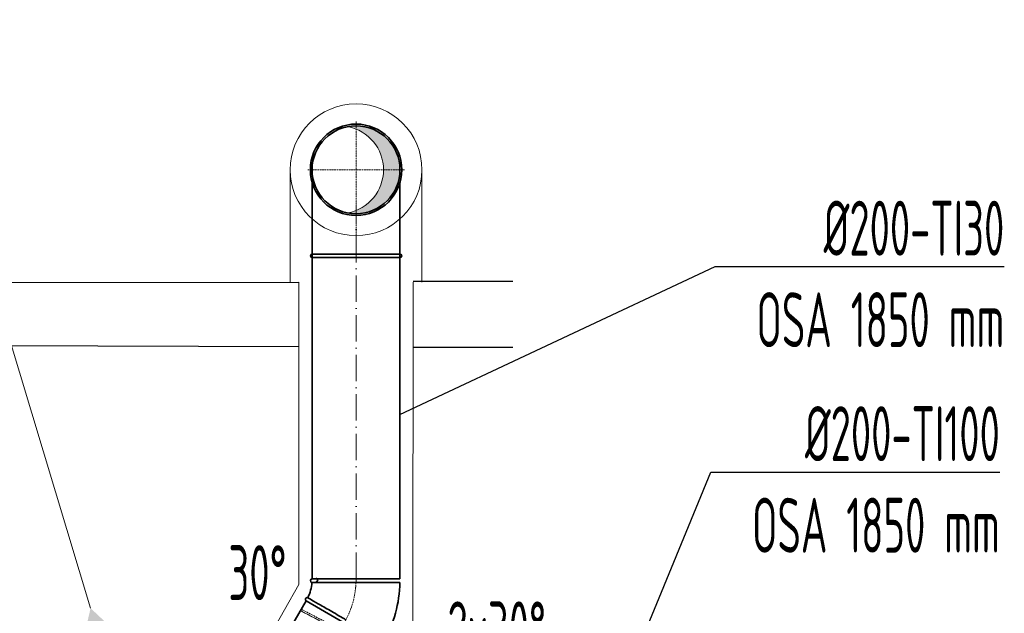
# Model space of a CAD drawing. Header units: millimetres. Extents: x -118717 to 8962, y 22910 to 145283.
# Tile 187 of 193: x -16928 to -14688, y 110487 to 111838. Entities that reach past the tile are written whole.
import ezdxf

# ---------------------------------------------------------------- set-up
doc = ezdxf.new("R2010")
doc.units = ezdxf.units.MM
for name, pattern in [('ACAD_ISO02W100', [15, 12, -3]), ('ACAD_ISO10W100', [18, 12, -3, 0, -3]), ('phl_thick', [0])]:
    doc.linetypes.add(name, pattern=pattern)
doc.layers.add('VZT_07 ETA (ODVOD) - NETISK', color=8, linetype='ACAD_ISO02W100', lineweight=5, plot=False)
doc.layers.add('VZT_11 ODA (SÁNÍ) - NETISK', color=8, linetype='ACAD_ISO02W100', lineweight=5, plot=False)
for name, color, linetype, lineweight in [('VZT_09 ODA (SÁNÍ) - OBRYS', 3, 'Continuous', 35), ('VZT_0C ODA (SÁNÍ)', 3, 'Continuous', 35), ('VZT_10 ODA (SÁNÍ) - OSA', 3, 'ACAD_ISO10W100', 5), ('VZT_50 POPIS - OBECNE', 7, 'Continuous', 13), ('VZT_60_KOTY - DIMENZE', 7, 'Continuous', 5), ('VZT_IZOLACE - TEPELNÁ', 6, 'IZOLACE TEPELNA', 13)]:
    doc.layers.add(name, color=color, linetype=linetype, lineweight=lineweight)
doc.styles.add('EVORA_125', font='isocp.shx', dxfattribs={"width": 0.6, "height": 125})
doc.styles.get("Standard").update_dxf_attribs({"font": 'arial.ttf'})
doc.linetypes.add('IZOLACE TEPELNA', pattern='A,12.7,-1.5,["T",Standard,S=2.54,R=0,X=0,Y=-1.27],-3', length=17.2)

# ---------------------------------------------------------------- blocks, each defined once
blk = doc.blocks.new('_DatumFilled')
at = {"color": 0}
blk.add_solid([(0, 0.577), (-1, 0), (0, -0.577)], dxfattribs=at)

msp = doc.modelspace()

# ---------------------------------------------------------------- hatches: boundary and pattern name
at = {"layer": 'VZT_09 ODA (SÁNÍ) - OBRYS', "lineweight": 5}
h = msp.add_hatch(color=256, dxfattribs=at)
h.dxf.hatch_style = 1
h.paths.add_polyline_path([(-16062.7, 111496.6, 0.470601), (-16181.4, 111594.9, -0.82717), (-16181.4, 111398.4, 0.470601)])

# ---------------------------------------------------------------- linework, layer by layer
for p, q in [((-18910.7, 111237.6), (-16293.2, 111240.4)), ((-15806, 111242.3), (-16032.6, 111242.3)), ((-16293.1, 111093.8), (-18909.6, 111101)), ((-15806, 111092.3), (-16032.6, 111092.3))]:
    msp.add_line(p, q)
at = {"layer": 'VZT_07 ETA (ODVOD) - NETISK', "ltscale": 0.4}
for p, q in [((-16289, 110492.4), (-16111.8, 110399.6)), ((-16288.8, 110492.8), (-16111.6, 110400)), ((-16286.3, 110495.5), (-16110.9, 110403.6))]:
    msp.add_line(p, q, dxfattribs=at)
at = {"layer": 'VZT_09 ODA (SÁNÍ) - OBRYS'}
for p, q in [((-16262.7, 111468.1), (-16262.7, 111304.6)), ((-16062.7, 111304.6), (-16062.7, 111468.1)), ((-16262.7, 111304.6), (-16262.7, 111304.6)), ((-16262.7, 111296.6), (-16062.7, 111296.6)), ((-16062.7, 111304.6), (-16062.7, 111304.6)), ((-16276.1, 110515), (-16373.4, 110349.6))]:
    msp.add_line(p, q, dxfattribs=at)
for points in [[(-16262.7, 111415.1), (-16262.7, 110565)], [(-16062.7, 111415.1), (-16062.7, 110565)]]:
    msp.add_lwpolyline(points, dxfattribs=at)
for radius in [104, 100]:
    msp.add_circle((-16162.7, 111496.6), radius, dxfattribs=at)
at = {"layer": 'VZT_09 ODA (SÁNÍ) - OBRYS', "lineweight": 5}
msp.add_arc((-16200.2, 111496.6), 100, 280.8069, 79.1931, dxfattribs=at)
at = {"layer": 'VZT_09 ODA (SÁNÍ) - OBRYS'}
for centre, start, end in [((-16262.7, 111300.6), 90, 270), ((-16062.7, 111300.6), 270, 90)]:
    msp.add_arc(centre, 4, start, end, dxfattribs=at)
msp.add_open_spline([(-16262.7, 111304.6), (-16262.7, 111304.6), (-16260.3, 111304.6), (-16250.9, 111304.6), (-16243.8, 111304.6), (-16225.7, 111304.6), (-16214.9, 111304.6), (-16191, 111304.6), (-16178.2, 111304.6), (-16152.2, 111304.6), (-16139.3, 111304.6), (-16115, 111304.6), (-16103.9, 111304.6), (-16084.9, 111304.6), (-16077.2, 111304.6), (-16066.3, 111304.6), (-16063.3, 111304.6), (-16062.7, 111304.6), (-16062.7, 111304.6), (-16062.7, 111304.6)], degree=3, knots=[157.533456, 157.533456, 157.533456, 157.533456, 195.393508, 195.393508, 234.551342, 234.551342, 273.721472, 273.721472, 312.806301, 312.806301, 351.735982, 351.735982, 390.710875, 390.710875, 429.832624, 429.832624, 468.991563, 468.991563, 473.053633, 473.053633, 473.053633, 473.053633], dxfattribs=at)
at = {"layer": 'VZT_0C ODA (SÁNÍ)'}
for p, q in [((-16062.7, 110565), (-16262.7, 110565)), ((-16162.7, 110557), (-16062.7, 110557)), ((-16276.1, 110515), (-16102.9, 110415))]:
    msp.add_line(p, q, dxfattribs=at)
for centre, radius, start, end in [((-16253.7, 110562.6), 4, 270, 90), ((-16362.7, 110565), 100, 334.5812, 355.4188), ((-16262.7, 110561), 4, 90, 265.4188), ((-16362.7, 110565), 300, 331.5281, 358.4719), ((-16274.1, 110518.4), 4, 64.5812, 240)]:
    msp.add_arc(centre, radius, start, end, dxfattribs=at)
for points, knots in [([(-16162.7, 110557), (-16175.4, 110557), (-16187.9, 110557), (-16211.7, 110557), (-16222.8, 110557), (-16241.7, 110557), (-16249.2, 110557), (-16259.8, 110557), (-16262.6, 110557), (-16263, 110557), (-16263, 110557), (-16263, 110557)], [157.533456, 157.533456, 157.533456, 157.533456, 195.393508, 195.393508, 234.551342, 234.551342, 273.721472, 273.721472, 312.806301, 312.806301, 315.294186, 315.294186, 315.294186, 315.294186]), ([(-16272.3, 110522), (-16272.3, 110522), (-16270.4, 110520.9), (-16262.7, 110516.5), (-16256.7, 110513), (-16241.2, 110504.1), (-16232, 110498.8), (-16211.4, 110486.9), (-16200.3, 110480.5), (-16187.9, 110473.3), (-16186.7, 110472.6), (-16185.5, 110471.9)], [315.294186, 315.294186, 315.294186, 315.294186, 351.735982, 351.735982, 390.710875, 390.710875, 429.832624, 429.832624, 468.991563, 468.991563, 473.053633, 473.053633, 473.053633, 473.053633])]:
    msp.add_open_spline(points, degree=3, knots=knots, dxfattribs=at)
at = {"layer": 'VZT_10 ODA (SÁNÍ) - OSA', "ltscale": 0.3}
for p in [(-16162.7, 111606.6), (-16272.7, 111496.6), (-16052.7, 111496.6), (-16162.7, 111296.6)]:
    msp.add_line(p, (-16162.7, 111496.6), dxfattribs=at)
at = {"layer": 'VZT_10 ODA (SÁNÍ) - OSA', "ltscale": 5}
msp.add_lwpolyline([(-16162.7, 110565), (-16162.7, 111415.1)], dxfattribs=at)
at = {"layer": 'VZT_10 ODA (SÁNÍ) - OSA', "ltscale": 0.3}
msp.add_arc((-16362.7, 110565), 200, 330, 0, dxfattribs=at)
at = {"layer": 'VZT_11 ODA (SÁNÍ) - NETISK', "ltscale": 0.4}
for p, q in [((-16262.7, 111415.1), (-16262.7, 111377.1)), ((-16062.7, 111415.1), (-16062.7, 111377.1))]:
    msp.add_line(p, q, dxfattribs=at)
at = {"layer": 'VZT_50 POPIS - OBECNE'}
msp.add_lwpolyline([(-16766.7, 110498.3), (-17170.4, 111838.3)], dxfattribs=at)
at = {"layer": 'VZT_60_KOTY - DIMENZE', "linetype": 'ByBlock', "lineweight": -2}
for p, q in [((-15345.3, 111276.1), (-15295.3, 111276.1)), ((-15355.4, 110808.2), (-15305.4, 110808.2))]:
    msp.add_line(p, q, dxfattribs=at)
for points in [[(-16062.7, 110939.1), (-15345.3, 111276.1)], [(-15295.3, 111276.1), (-14687.6, 111276.1)], [(-15539.9, 110359.2), (-15355.4, 110808.2)], [(-15305.4, 110808.2), (-14697.7, 110808.2)]]:
    msp.add_lwpolyline(points, dxfattribs=at)
at = {"layer": 'VZT_IZOLACE - TEPELNÁ', "ltscale": 0.5}
for p, q in [((-16312.6, 111240.4), (-16312.6, 111499.7)), ((-16012.7, 111240.4), (-16012.7, 111499.7)), ((-16293.2, 111240.4), (-16292.7, 110552.4)), ((-16032.6, 111240.6), (-16033.8, 110459.4)), ((-16399.3, 110364.7), (-16292.7, 110552.4))]:
    msp.add_line(p, q, dxfattribs=at)
msp.add_circle((-16162.7, 111496.6), 150, dxfattribs=at)

# ---------------------------------------------------------------- block references
at = {"layer": 'VZT_50 POPIS - OBECNE', "linetype": 'phl_thick', "xscale": 50, "yscale": 50, "zscale": 50, "rotation": 286.764012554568}
msp.add_blockref('_DatumFilled', (-16752.3, 110450.5), dxfattribs=at)

# ---------------------------------------------------------------- texts
at = {"layer": 'VZT_60_KOTY - DIMENZE', "style": 'EVORA_125', "width": 0.6}
for s, p in [('30°', (-16453, 110516.8)), ('2x30°', (-15954.6, 110388.8))]:
    msp.add_text(s, height=125, dxfattribs=at).set_placement(p)
at = {"layer": 'VZT_60_KOTY - DIMENZE', "linetype": 'phl_thick', "char_height": 125, "attachment_point": 3, "style": 'EVORA_125'}
for s, insert in [('%%C200-TI30\\POSA 1850\\~mm', (-14687.6, 111426.1)), ('%%C200-TI100\\POSA 1850\\~mm', (-14697.7, 110958.2))]:
    msp.add_mtext(s, dxfattribs=dict(at, insert=insert))

doc.saveas('drawing.dxf')
